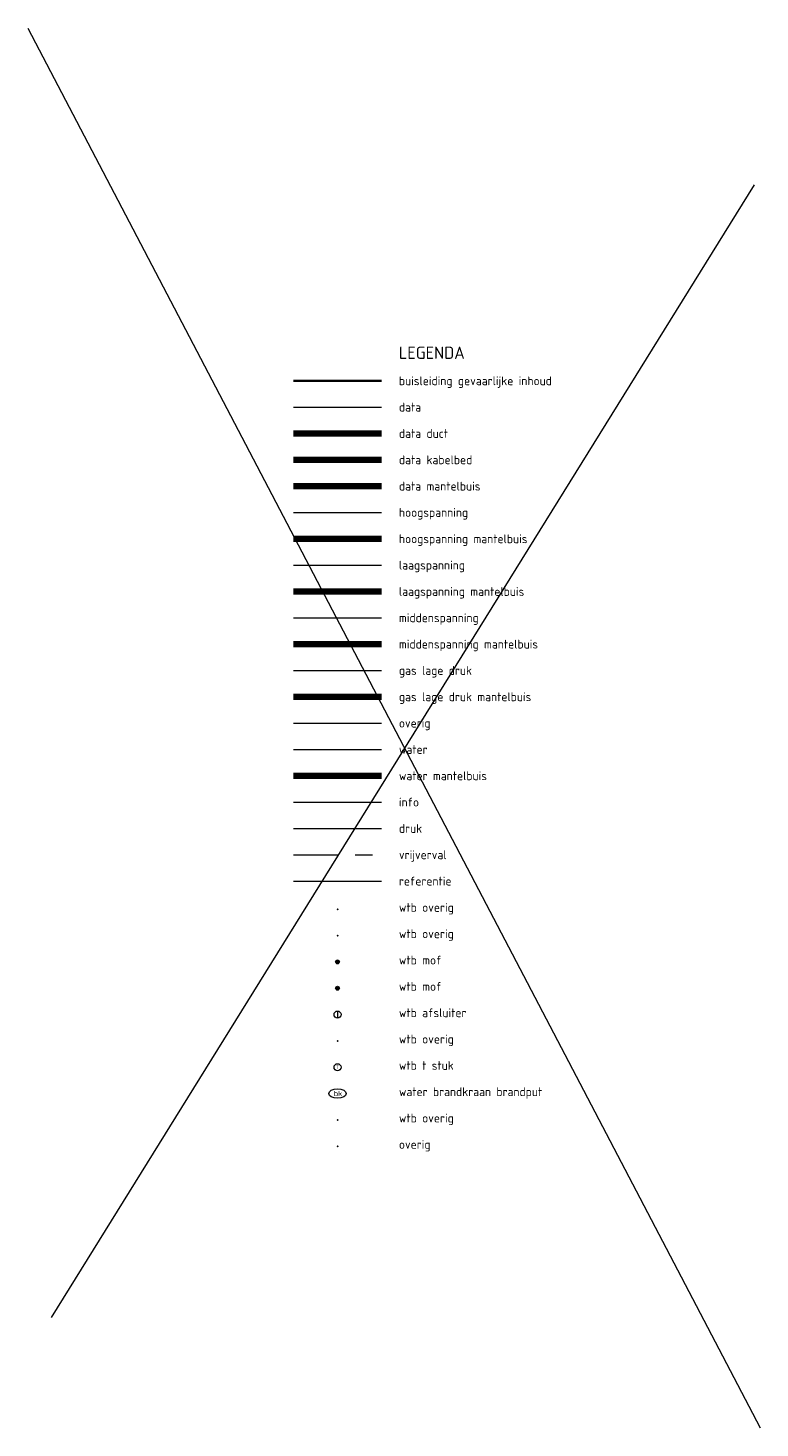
# Model space of a CAD drawing. Header units: metres. Extents: x 117304 to 117560, y 480657 to 480775.
# Tile 3 of 4: x 117403 to 117445, y 480695 to 480775. Entities that reach past the tile are written whole.
import ezdxf
from ezdxf.enums import TextEntityAlignment as Align
from ezdxf.lldxf.tags import DXFTag

# ---------------------------------------------------------------- set-up
doc = ezdxf.new("R2010")
doc.units = ezdxf.units.M
doc.header["$LTSCALE"] = 0.5
doc.linetypes.add('RI-OVERIG', pattern=[17, 5, -2, 2, -2, 0, -2, 2, -2])
for name, color, linetype, lineweight in [('B-WE-KL-BUISLEIDING GEVAARLIJKE INHOUD-G', 20, 'Continuous', 35), ('B-WE-KL-DATA-G', 90, 'KL-DATA-N', 18), ('B-WE-KL-DATA_DUCT-G', 90, 'Continuous', 100), ('B-WE-KL-DATA_HULPSTUK-S', 90, 'Continuous', 25), ('B-WE-KL-DATA_KABELBED-G', 90, 'Continuous', 100), ('B-WE-KL-DATA_MANTELBUIS-G', 90, 'Continuous', 100), ('B-WE-KL-ET_HS-G', 10, 'KL-HS-N', 18), ('B-WE-KL-ET_HS_MANTELBUIS-G', 10, 'Continuous', 100), ('B-WE-KL-ET_LS-G', 190, 'KL-LS-N', 18), ('B-WE-KL-ET_LS_HULPSTUK-S', 190, 'Continuous', 25), ('B-WE-KL-ET_LS_MANTELBUIS-G', 190, 'Continuous', 100), ('B-WE-KL-ET_MS-G', 130, 'KL-MS-N', 18), ('B-WE-KL-ET_MS_HULPSTUK-S', 130, 'Continuous', 25), ('B-WE-KL-ET_MS_MANTELBUIS-G', 130, 'Continuous', 100), ('B-WE-KL-GAS_LD-G', 50, 'KL-GAS-LD-N', 18), ('B-WE-KL-GAS_LD_HULPSTUK-S', 50, 'Continuous', 25), ('B-WE-KL-GAS_LD_MANTELBUIS-G', 50, 'Continuous', 100), ('B-WE-KL-OVERIG-G', 8, 'Continuous', 18), ('B-WE-KL-WATER-G', 170, 'KL-WATER-N', 18), ('B-WE-KL-WATER-S', 170, 'Continuous', 25), ('B-WE-KL-WATER_HULPSTUK-S', 170, 'Continuous', 25), ('B-WE-KL-WATER_MANTELBUIS-G', 170, 'Continuous', 100), ('B-WE-OG-INFO-G', 7, 'Continuous', 18), ('B-WE-RI-DRUK-G', 210, 'RI-PERS', 18), ('B-WE-RI-VRIJVERVAL-G', 210, 'RI-OVERIG', 18), ('B-WE-RI-VRIJVERVAL_HULPSTUK-S', 210, 'Continuous', 25), ('X-XX-AL-REFERENTIE-G', 7, 'Continuous', 18)]:
    doc.layers.add(name, color=color, linetype=linetype, lineweight=lineweight)
doc.layers.add('X-XX-AL-HULPLIJN-G', color=7, linetype='Continuous', lineweight=18, plot=False)
doc.layers.add('X-XX-AL-LEGENDA-T25', color=7, linetype='Continuous')
doc.layers.add('X-XX-AL-LEGENDA-T35', color=7, linetype='Continuous')
doc.styles.add('NLCS-ISO', font='NLCS-ISO.ttf')
doc.styles.add('NLCS-ISO-M200-T25', font='NLCS-ISO.ttf', dxfattribs={"height": 0.5})
doc.styles.add('NLCS-ISO-M200-T35', font='NLCS-ISO.ttf', dxfattribs={"height": 0.7})
tags = doc.linetypes.add('KL-DATA-N', pattern='A,4,-1,[101,NLCS.SHX,S=0.5,R=0,X=0,Y=0],-1,4,-1,["D",Standard,S=1,R=0,X=-0.25,Y=-0.5],-1.5', length=12.5).pattern_tags.tags
tags[18] = DXFTag(74, 10)
tags = doc.linetypes.add('KL-GAS-LD-N', pattern='A,4,-1,[69,NLCS.SHX,S=0.5,R=0,X=0,Y=0],-1,4,-1,["L",Standard,S=1,R=0,X=0.25,Y=-0.5],-2', length=13).pattern_tags.tags
tags[18] = DXFTag(74, 10)
tags = doc.linetypes.add('KL-HS-N', pattern='A,4,-1,[103,NLCS.SHX,S=0.75,R=0,X=0,Y=0],-1,4,-1,["H",Standard,S=1,R=0,X=0,Y=-0.5],-2', length=13).pattern_tags.tags
tags[18] = DXFTag(74, 10)
tags = doc.linetypes.add('KL-LS-N', pattern='A,4,-1,[103,NLCS.SHX,S=0.75,R=0,X=0,Y=0],-1,4,-1,["L",Standard,S=1,R=0,X=0,Y=-0.5],-2', length=13).pattern_tags.tags
tags[18] = DXFTag(74, 10)
tags = doc.linetypes.add('KL-MS-N', pattern='A,4,-1,[103,NLCS.SHX,S=0.75,R=0,X=0,Y=0],-1,4,-1,["M",Standard,S=1,R=0,X=0,Y=-0.5],-2', length=13).pattern_tags.tags
tags[18] = DXFTag(74, 10)
doc.linetypes.add('KL-WATER-N', pattern='A,7,-0.5,[168,NLCS.SHX,S=0.75,R=0,X=0.75,Y=0],-2', length=9.5)
tags = doc.linetypes.add('RI-PERS', pattern='A,7,-2,["P",Standard,S=1.8,R=0,X=-0.5,Y=-0.9],-2,7,-2,[102,NLCS.SHX,S=1,R=180,X=0,Y=0],-2', length=22).pattern_tags.tags
tags[6] = DXFTag(74, 10)

# ---------------------------------------------------------------- blocks, each defined once
blk = doc.blocks.new('SKL-WTB_HULP_OVERIG-SO')
at = {"color": 0, "linetype": 'ByBlock', "lineweight": 18}
for points in [[(-0.14, 0.14), (0.14, -0.14)], [(0.14, 0.14), (-0.14, -0.14)]]:
    blk.add_lwpolyline(points, dxfattribs=at)
at = {"color": 0, "linetype": 'ByBlock', "lineweight": 18, "style": 'NLCS-ISO', "flags": 1}
for tag, p in [('TYPE', (1.5, 0)), ('OMSCHRIJVING', (1.5, -3)), ('LABEL', (1.5, -1.5))]:
    blk.add_attdef(tag, p, '', height=1, dxfattribs=at)
blk = doc.blocks.new('SKL-WTB_HULP_MOF-SO')
at = {"linetype": 'ByBlock', "lineweight": 18}
h = blk.add_hatch(color=0, dxfattribs=at)
h.dxf.hatch_style = 1
h.paths.add_polyline_path([(-0.5625, 0, 1), (0.5625, 0, 1)])
at = {"color": 0, "linetype": 'ByBlock', "lineweight": 18}
blk.add_circle((0, 0), 0.5625, dxfattribs=at)
at = {"color": 0, "linetype": 'ByBlock', "lineweight": 18, "style": 'NLCS-ISO', "flags": 1}
for tag, p in [('TYPE', (1.5, 0)), ('OMSCHRIJVING', (1.5, -3)), ('LABEL', (1.5, -1.5))]:
    blk.add_attdef(tag, p, '', height=1, dxfattribs=at)
blk = doc.blocks.new('SKL-WTB_HULP_AFSLUITER-SO')
at = {"color": 0, "linetype": 'ByBlock', "lineweight": 18}
blk.add_lwpolyline([(0, 0.8), (0, -0.8)], dxfattribs=at)
blk.add_circle((0, 0), 1, dxfattribs=at)
at = {"color": 0, "linetype": 'ByBlock', "lineweight": 18, "style": 'NLCS-ISO', "flags": 1}
for tag, p in [('TYPE', (1.5, 0)), ('OMSCHRIJVING', (1.5, -3)), ('LABEL', (1.5, -1.5))]:
    blk.add_attdef(tag, p, '', height=1, dxfattribs=at)
blk = doc.blocks.new('SKL-WTB_HULP_T STUK-SO')
at = {"color": 0, "linetype": 'ByBlock', "lineweight": 18}
blk.add_circle((0, 0), 1, dxfattribs=at)
at = {"color": 0, "linetype": 'ByBlock', "lineweight": -2, "style": 'NLCS-ISO'}
blk.add_text('T', height=1, dxfattribs=at).set_placement((0, 0), align=Align.MIDDLE_CENTER)
at = {"color": 0, "linetype": 'ByBlock', "lineweight": 18, "style": 'NLCS-ISO', "flags": 1}
for tag, p in [('TYPE', (1.5, 0)), ('OMSCHRIJVING', (1.5, -3)), ('LABEL', (1.5, -1.5))]:
    blk.add_attdef(tag, p, '', height=1, dxfattribs=at)
blk = doc.blocks.new('SKL-WATER_BRANDKRAAN_BRANDPUT-SO')
at = {"color": 0, "linetype": 'ByBlock', "lineweight": 18}
blk.add_ellipse((0, 0), major_axis=(2.5, 0), ratio=0.54, dxfattribs=at)
at = {"color": 0, "linetype": 'ByBlock', "lineweight": 18, "style": 'NLCS-ISO'}
blk.add_text('bk', height=1.5, dxfattribs=at).set_placement((0.16, 0), align=Align.MIDDLE_CENTER)
blk = doc.blocks.new('SRI-HULP_OVERIG-SO')
at = {"color": 0, "linetype": 'ByBlock', "lineweight": 18}
for points in [[(-0.14, 0.14), (0.14, -0.14)], [(0.14, 0.14), (-0.14, -0.14)]]:
    blk.add_lwpolyline(points, dxfattribs=at)
at = {"color": 0, "linetype": 'ByBlock', "lineweight": 18, "style": 'NLCS-ISO', "flags": 1}
for tag, p in [('TYPE', (1.5, 0)), ('OMSCHRIJVING', (1.5, -3)), ('LABEL', (1.5, -1.5))]:
    blk.add_attdef(tag, p, '', height=1, dxfattribs=at)

msp = doc.modelspace()

# ---------------------------------------------------------------- linework, layer by layer
at = {"layer": 'B-WE-KL-BUISLEIDING GEVAARLIJKE INHOUD-G', "flags": 128}
msp.add_lwpolyline([(117418.003, 480754.535), (117423.003, 480754.535)], dxfattribs=at)
at = {"layer": 'B-WE-KL-DATA-G', "flags": 128}
msp.add_lwpolyline([(117418.003, 480753.035), (117423.003, 480753.035)], dxfattribs=at)
at = {"layer": 'B-WE-KL-DATA_DUCT-G', "flags": 128}
msp.add_lwpolyline([(117418.003, 480751.535), (117423.003, 480751.535)], dxfattribs=at)
at = {"layer": 'B-WE-KL-DATA_KABELBED-G', "flags": 128}
msp.add_lwpolyline([(117418.003, 480750.035), (117423.003, 480750.035)], dxfattribs=at)
at = {"layer": 'B-WE-KL-DATA_MANTELBUIS-G', "flags": 128}
msp.add_lwpolyline([(117418.003, 480748.535), (117423.003, 480748.535)], dxfattribs=at)
at = {"layer": 'B-WE-KL-ET_HS-G', "flags": 128}
msp.add_lwpolyline([(117418.003, 480747.035), (117423.003, 480747.035)], dxfattribs=at)
at = {"layer": 'B-WE-KL-ET_HS_MANTELBUIS-G', "flags": 128}
msp.add_lwpolyline([(117418.003, 480745.535), (117423.003, 480745.535)], dxfattribs=at)
at = {"layer": 'B-WE-KL-ET_LS-G', "flags": 128}
msp.add_lwpolyline([(117418.003, 480744.035), (117423.003, 480744.035)], dxfattribs=at)
at = {"layer": 'B-WE-KL-ET_LS_MANTELBUIS-G', "flags": 128}
msp.add_lwpolyline([(117418.003, 480742.535), (117423.003, 480742.535)], dxfattribs=at)
at = {"layer": 'B-WE-KL-ET_MS-G', "flags": 128}
msp.add_lwpolyline([(117418.003, 480741.035), (117423.003, 480741.035)], dxfattribs=at)
at = {"layer": 'B-WE-KL-ET_MS_MANTELBUIS-G', "flags": 128}
msp.add_lwpolyline([(117418.003, 480739.535), (117423.003, 480739.535)], dxfattribs=at)
at = {"layer": 'B-WE-KL-GAS_LD-G', "flags": 128}
msp.add_lwpolyline([(117418.003, 480738.035), (117423.003, 480738.035)], dxfattribs=at)
at = {"layer": 'B-WE-KL-GAS_LD_MANTELBUIS-G', "flags": 128}
msp.add_lwpolyline([(117418.003, 480736.535), (117423.003, 480736.535)], dxfattribs=at)
at = {"layer": 'B-WE-KL-OVERIG-G', "flags": 128}
msp.add_lwpolyline([(117418.003, 480735.035), (117423.003, 480735.035)], dxfattribs=at)
at = {"layer": 'B-WE-KL-WATER-G', "flags": 128}
msp.add_lwpolyline([(117418.003, 480733.535), (117423.003, 480733.535)], dxfattribs=at)
at = {"layer": 'B-WE-KL-WATER_MANTELBUIS-G', "flags": 128}
msp.add_lwpolyline([(117418.003, 480732.035), (117423.003, 480732.035)], dxfattribs=at)
at = {"layer": 'B-WE-OG-INFO-G', "flags": 128}
msp.add_lwpolyline([(117418.003, 480730.535), (117423.003, 480730.535)], dxfattribs=at)
at = {"layer": 'B-WE-RI-DRUK-G', "flags": 128}
msp.add_lwpolyline([(117418.003, 480729.035), (117423.003, 480729.035)], dxfattribs=at)
at = {"layer": 'B-WE-RI-VRIJVERVAL-G', "flags": 128}
msp.add_lwpolyline([(117418.003, 480727.535), (117423.003, 480727.535)], dxfattribs=at)
at = {"layer": 'X-XX-AL-HULPLIJN-G', "flags": 128}
for points in [[(117402.858, 480774.634), (117444.588, 480694.882)], [(117444.257, 480765.7), (117404.183, 480701.169)]]:
    msp.add_lwpolyline(points, dxfattribs=at)
at = {"layer": 'X-XX-AL-REFERENTIE-G', "flags": 128}
msp.add_lwpolyline([(117418.003, 480726.035), (117423.003, 480726.035)], dxfattribs=at)

# ---------------------------------------------------------------- block references
at = {"layer": 'B-WE-KL-DATA_HULPSTUK-S', "xscale": 0.2, "yscale": 0.2, "zscale": 0.2}
msp.add_blockref('SKL-WTB_HULP_OVERIG-SO', (117420.503, 480724.435), dxfattribs=at)
at = {"layer": 'B-WE-KL-ET_LS_HULPSTUK-S', "xscale": 0.2, "yscale": 0.2, "zscale": 0.2}
for name, p in [('SKL-WTB_HULP_OVERIG-SO', (117420.503, 480722.935)), ('SKL-WTB_HULP_MOF-SO', (117420.503, 480721.435))]:
    msp.add_blockref(name, p, dxfattribs=at)
at = {"layer": 'B-WE-KL-ET_MS_HULPSTUK-S', "xscale": 0.2, "yscale": 0.2, "zscale": 0.2}
msp.add_blockref('SKL-WTB_HULP_MOF-SO', (117420.503, 480719.935), dxfattribs=at)
at = {"layer": 'B-WE-KL-GAS_LD_HULPSTUK-S', "xscale": 0.2, "yscale": 0.2, "zscale": 0.2}
for name, p in [('SKL-WTB_HULP_AFSLUITER-SO', (117420.503, 480718.435)), ('SKL-WTB_HULP_OVERIG-SO', (117420.503, 480716.935)), ('SKL-WTB_HULP_T STUK-SO', (117420.503, 480715.435))]:
    msp.add_blockref(name, p, dxfattribs=at)
at = {"layer": 'B-WE-KL-WATER-S', "xscale": 0.2, "yscale": 0.2, "zscale": 0.2}
msp.add_blockref('SKL-WATER_BRANDKRAAN_BRANDPUT-SO', (117420.503, 480713.935), dxfattribs=at)
at = {"layer": 'B-WE-KL-WATER_HULPSTUK-S', "xscale": 0.2, "yscale": 0.2, "zscale": 0.2}
msp.add_blockref('SKL-WTB_HULP_OVERIG-SO', (117420.503, 480712.435), dxfattribs=at)
at = {"layer": 'B-WE-RI-VRIJVERVAL_HULPSTUK-S', "xscale": 0.2, "yscale": 0.2, "zscale": 0.2}
msp.add_blockref('SRI-HULP_OVERIG-SO', (117420.503, 480710.935), dxfattribs=at)

# ---------------------------------------------------------------- texts
at = {"layer": 'X-XX-AL-LEGENDA-T25', "style": 'NLCS-ISO-M200-T25'}
for s, p in [('buisleiding gevaarlijke inhoud', (117424.003, 480754.285)), ('data', (117424.003, 480752.785)), ('data duct', (117424.003, 480751.285)), ('data kabelbed', (117424.003, 480749.785)), ('data mantelbuis', (117424.003, 480748.285)), ('hoogspanning', (117424.003, 480746.785)), ('hoogspanning mantelbuis', (117424.003, 480745.285)), ('laagspanning', (117424.003, 480743.785)), ('laagspanning mantelbuis', (117424.003, 480742.285)), ('middenspanning', (117424.003, 480740.785)), ('middenspanning mantelbuis', (117424.003, 480739.285)), ('gas lage druk', (117424.003, 480737.785)), ('gas lage druk mantelbuis', (117424.003, 480736.285)), ('overig', (117424.003, 480734.785)), ('water', (117424.003, 480733.285)), ('water mantelbuis', (117424.003, 480731.785)), ('info', (117424.003, 480730.285)), ('druk', (117424.003, 480728.785)), ('vrijverval', (117424.003, 480727.285)), ('referentie', (117424.003, 480725.785)), ('wtb overig', (117424.003, 480724.285)), ('wtb overig', (117424.003, 480722.785)), ('wtb mof', (117424.003, 480721.285)), ('wtb mof', (117424.003, 480719.785)), ('wtb afsluiter', (117424.003, 480718.285)), ('wtb overig', (117424.003, 480716.785)), ('wtb t stuk', (117424.003, 480715.285)), ('water brandkraan brandput', (117424.003, 480713.785)), ('wtb overig', (117424.003, 480712.285)), ('overig', (117424.003, 480710.785))]:
    msp.add_text(s, height=0.5, dxfattribs=at).set_placement(p)
at = {"layer": 'X-XX-AL-LEGENDA-T35', "style": 'NLCS-ISO-M200-T35'}
msp.add_text('LEGENDA', height=0.7, dxfattribs=at).set_placement((117424.003, 480755.785))

doc.saveas('drawing.dxf')
